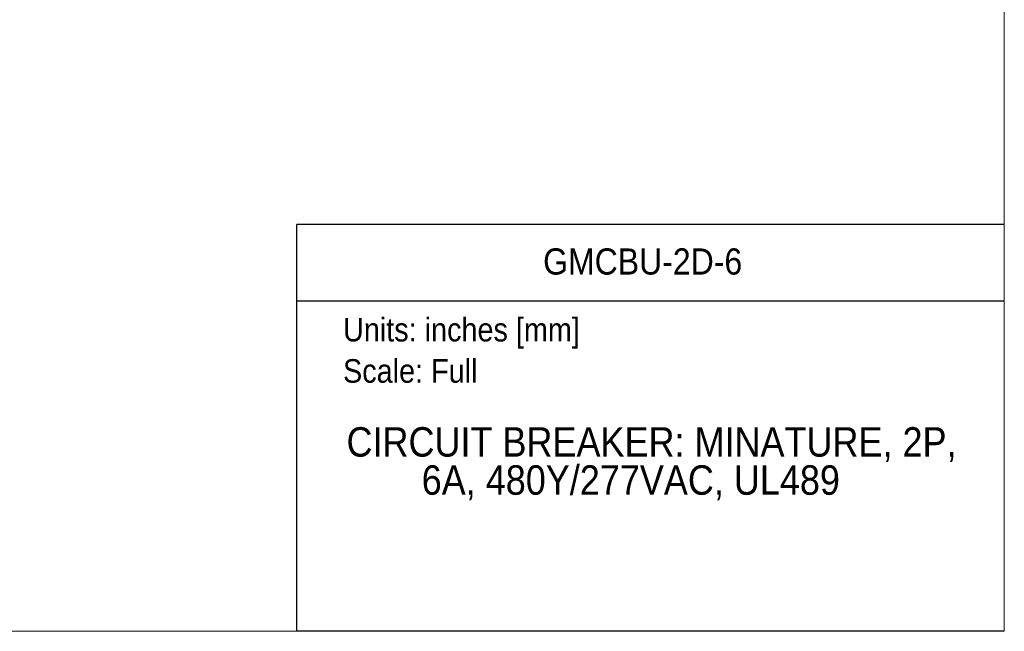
# Model space of a CAD drawing. Header units: inches. Extents: x 0 to 17, y 0 to 11.
# Tile 9 of 14: x 10.7 to 17, y 0 to 3.9. Entities that reach past the tile are written whole.
import ezdxf
from ezdxf.enums import TextEntityAlignment as Align

# ---------------------------------------------------------------- set-up
doc = ezdxf.new("R2010")
doc.units = ezdxf.units.IN
doc.header["$MEASUREMENT"] = 0
doc.linetypes.add('SLD-Solid', pattern=[0])
doc.layers.add('SLD-DEFPOINTS', color=7, linetype='Continuous')
doc.layers.add('TEXT', color=140, linetype='SLD-Solid', lineweight=25)
doc.styles.add('SLDTEXTSTYLE0', font='GOTHIC.TTF', dxfattribs={"width": 0.913})

# ---------------------------------------------------------------- blocks, each defined once
blk = doc.blocks.new('SW_NOTE_0')
at = {"layer": 'TEXT', "color": 0, "insert": (0, 0.1916), "char_height": 0.15, "attachment_point": 1, "style": 'SLDTEXTSTYLE0'}
blk.add_mtext('Units: inches [mm]', dxfattribs=at)
blk = doc.blocks.new('SW_NOTE_0_1')
at = {"layer": 'TEXT', "color": 0, "insert": (0, 0.1916), "char_height": 0.15, "attachment_point": 1, "style": 'SLDTEXTSTYLE0'}
blk.add_mtext('Scale: Full', dxfattribs=at)
blk = doc.blocks.new('Block1')
at = {"color": 140, "linetype": 'SLD-Solid', "lineweight": 18}
blk.add_line((17, 0), (17, 2.589), dxfattribs=at)
at = {"layer": 'TEXT'}
for p, q in [((17, 2.589), (12.5, 2.589)), ((12.5, 0), (12.5, 2.589)), ((12.5, 2.1021), (17, 2.1021)), ((17, 0), (12.5, 0))]:
    blk.add_line(p, q, dxfattribs=at)
for name, p in [('SW_NOTE_0', (12.7947, 1.8032)), ('SW_NOTE_0_1', (12.7947, 1.5404))]:
    blk.add_blockref(name, p, dxfattribs=at)
at = {"layer": 'TEXT', "color": 140, "style": 'SLDTEXTSTYLE0', "width": 0.913}
for tag, height, p in [('AUTOATTR0', 0.1667, (14.067, 2.2203)), ('AUTOATTR1_0', 0.1875, (12.8167, 1.0553)), ('AUTOATTR1_1', 0.1875, (13.2949, 0.8128))]:
    blk.add_attdef(tag, text='', height=height, dxfattribs=at).set_placement(p, align=Align.BOTTOM_LEFT)
blk = doc.blocks.new('Block2')
at = {"color": 7, "linetype": 'SLD-Solid', "lineweight": 18}
for q in [(17, 11), (0, 0)]:
    blk.add_line((17, 0), q, dxfattribs=at)

msp = doc.modelspace()

# ---------------------------------------------------------------- block references
at = {"layer": 'SLD-DEFPOINTS'}
msp.add_blockref('Block2', (0, 0), dxfattribs=at)
ref = msp.add_blockref('Block1', (0, 0), dxfattribs=at)
ref.add_attrib('AUTOATTR0', 'GMCBU-2D-6', dxfattribs={"layer": 'TEXT', "height": 0.16667, "style": 'SLDTEXTSTYLE0', "width": 0.913}).set_placement((14.067, 2.2203), align=Align.BOTTOM_LEFT)
ref.add_attrib('AUTOATTR1_0', 'CIRCUIT BREAKER: MINATURE, 2P, ', dxfattribs={"layer": 'TEXT', "height": 0.1875, "style": 'SLDTEXTSTYLE0', "width": 0.913}).set_placement((12.8168, 1.0553), align=Align.BOTTOM_LEFT)
ref.add_attrib('AUTOATTR1_1', '6A, 480Y/277VAC, UL489', dxfattribs={"layer": 'TEXT', "height": 0.1875, "style": 'SLDTEXTSTYLE0', "width": 0.913}).set_placement((13.2949, 0.8128), align=Align.BOTTOM_LEFT)

doc.saveas('drawing.dxf')
